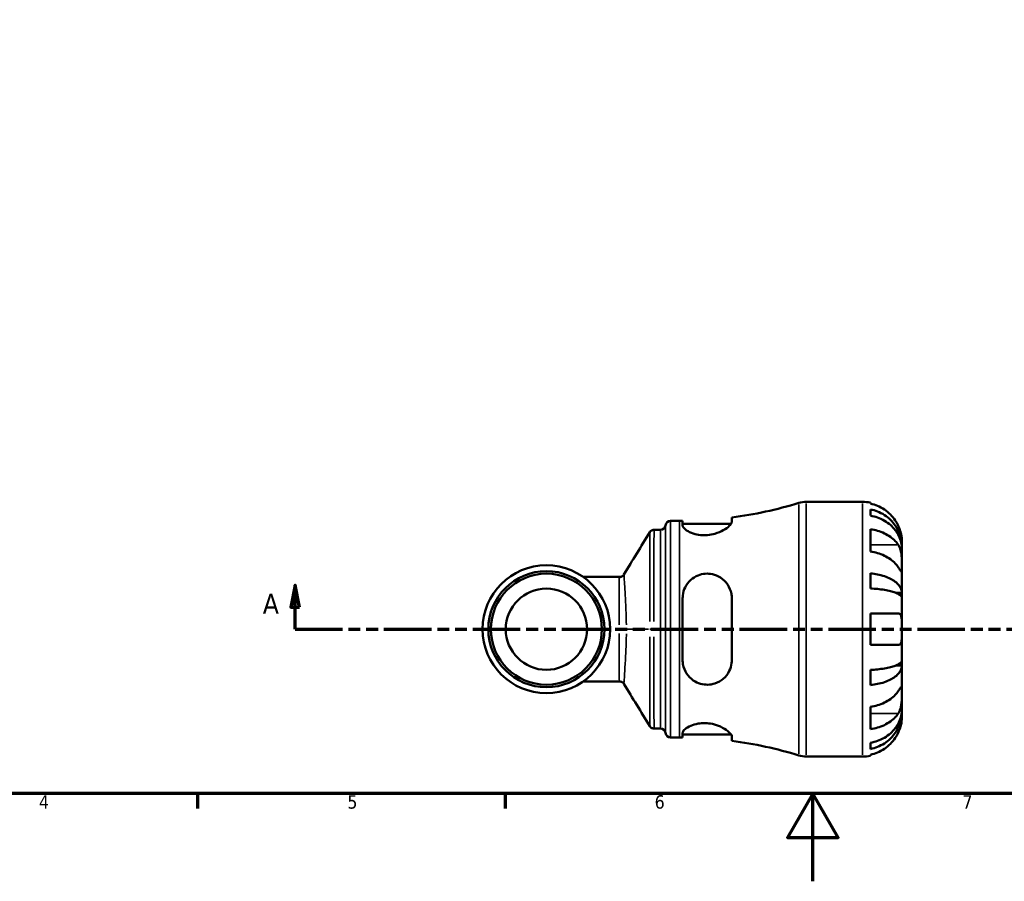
# Model space of a CAD drawing. Header units: millimetres. Extents: x 0 to 905, y -212 to 599.
# Tile 1 of 5: x 240 to 464, y 0 to 196. Entities that reach past the tile are written whole.
import ezdxf

# ---------------------------------------------------------------- set-up
doc = ezdxf.new("R2010")
doc.units = ezdxf.units.MM
doc.linetypes.add('DOUBLE_DASH_CHAIN', pattern=[1.2403, 0.6614, -0.0827, 0.1654, -0.0827, 0.1654, -0.0827])
for name, color, linetype, lineweight in [('Border (ANSI)', 7, 'Continuous', 70), ('Section Line (ANSI)', 7, 'DOUBLE_DASH_CHAIN', 70), ('Visible (ANSI)', 7, 'Continuous', 50), ('Visible Narrow (ANSI)', 7, 'Continuous', 35)]:
    doc.layers.add(name, color=color, linetype=linetype, lineweight=lineweight)
doc.styles.add('Label Text (ANSI)', font='tahoma.ttf')
doc.styles.add('Note Text (ANSI)', font='tahoma.ttf')

# ---------------------------------------------------------------- blocks, each defined once
blk = doc.blocks.new('Borders Default Border')
at = {"layer": 'Border (ANSI)'}
for p, q in [((280.3333282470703, 20), (280.3333282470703, 16.55200004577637)), ((350.4166793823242, 20), (350.4166793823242, 16.55200004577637))]:
    blk.add_line(p, q, dxfattribs=at)
at = {"layer": 'Border (ANSI)', "flags": 128}
for points in [[(20, 20), (20, 574.0000152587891), (820.9999847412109, 574.0000152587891), (820.9999847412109, 20), (20, 20)], [(420.4999923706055, 0), (420.4999923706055, 20), (414.7264862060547, 10), (426.2734985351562, 10), (420.4999923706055, 20)]]:
    blk.add_lwpolyline(points, dxfattribs=at)
at = {"layer": 'Border (ANSI)', "char_height": 3.048000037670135, "attachment_point": 7, "style": 'Note Text (ANSI)'}
for s, insert in [('4', (244.2285165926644, 16.55199996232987)), ('5', (314.4825383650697, 16.48777954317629)), ('6', (384.485404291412, 16.48777954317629)), ('7', (454.5979985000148, 16.55199996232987))]:
    blk.add_mtext(s, dxfattribs=dict(at, insert=insert))
blk = doc.blocks.new('2dTransSection0')
at = {"layer": 'Section Line (ANSI)', "linetype": 'Continuous'}
for p, q in [((302.5686329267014, 67.40095770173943), (301.5686329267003, 62.40095770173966)), ((302.5686329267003, 62.40095770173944), (302.5686329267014, 67.40095770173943)), ((303.5686329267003, 62.40095770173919), (302.5686329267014, 67.40095770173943)), ((301.5686329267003, 62.40095770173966), (303.5686329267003, 62.40095770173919)), ((302.568632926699, 57.40095770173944), (302.5686329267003, 62.40095770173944)), ((302.568632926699, 57.40095770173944), (313.2224688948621, 57.40095770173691))]:
    blk.add_line(p, q, dxfattribs=at)
at = {"layer": 'Section Line (ANSI)', "linetype": 'DOUBLE_DASH_CHAIN', "ltscale": 16.33075523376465}
blk.add_line((302.568632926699, 57.40095770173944), (596.7929724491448, 57.4009577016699), dxfattribs=at)
at = {"layer": 'Section Line (ANSI)', "linetype": 'Continuous', "flags": 128}
blk.add_lwpolyline([(303.5686335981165, 62.4009577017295), (302.5686297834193, 67.4009577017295), (301.5686355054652, 62.4009577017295), (303.5686335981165, 62.4009577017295)], dxfattribs=at)
at = {"layer": 'Section Line (ANSI)'}
blk.add_solid([(303.5686335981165, 62.4009577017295), (302.5686297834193, 67.4009577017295), (301.5686355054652, 62.4009577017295), (303.5686335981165, 62.4009577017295)], dxfattribs=at)
at = {"layer": 'Section Line (ANSI)', "insert": (295.2083770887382, 60.90095770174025), "char_height": 4.571999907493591, "attachment_point": 7, "style": 'Label Text (ANSI)'}
blk.add_mtext('A', dxfattribs=at)

msp = doc.modelspace()

# ---------------------------------------------------------------- linework, layer by layer
at = {"layer": 'Visible (ANSI)'}
for p, q in [((419.0271813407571, 86.40095770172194), (431.8190840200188, 86.40095770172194)), ((433.6190840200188, 86.21912077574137), (433.6190840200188, 85.99337842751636)), ((433.6190840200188, 84.68568240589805), (433.6190840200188, 83.25276595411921)), ((388.0940840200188, 82.05095770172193), (390.1740840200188, 82.05095770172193)), ((390.8540840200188, 82.05346901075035), (390.8540840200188, 81.02689078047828)), ((390.8540840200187, 81.41095770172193), (401.9124270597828, 81.41095770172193)), ((402.0540840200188, 81.82635812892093), (402.0540840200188, 82.82067024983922)), ((384.3449983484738, 80.02095770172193), (385.7922803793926, 80.02095770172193)), ((433.6190840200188, 80.16443669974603), (433.6190840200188, 75.0732678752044)), ((440.8190840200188, 76.11400279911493), (440.8190840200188, 77.40095770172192)), ((440.8190840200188, 76.11400279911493), (440.8013129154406, 76.11400279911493)), ((440.8190840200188, 75.62416800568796), (440.8190840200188, 76.11400279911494)), ((440.8190840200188, 71.54309332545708), (440.8190840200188, 75.62416800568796)), ((433.6190840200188, 70.13557717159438), (433.6190840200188, 66.67621083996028)), ((440.8190840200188, 65.64198956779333), (440.8190840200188, 71.54309332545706)), ((376.4820082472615, 69.29940770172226), (368.18046238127, 69.29940770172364)), ((440.8190840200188, 65.64198956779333), (439.4937756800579, 65.64198956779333)), ((440.8190840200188, 64.45942376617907), (440.8190840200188, 65.64198956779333)), ((390.8540840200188, 64.44095770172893), (390.8540840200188, 50.36095770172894)), ((402.0540840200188, 50.36095770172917), (402.0540840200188, 64.44095770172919)), ((440.8190840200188, 57.40095770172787), (440.8190840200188, 64.45942376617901)), ((433.6190840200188, 61.00095770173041), (433.6190840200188, 53.80095770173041)), ((440.8190840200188, 50.34249163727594), (440.8190840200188, 57.40095770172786)), ((440.8190840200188, 49.15992583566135), (440.8190840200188, 50.34249163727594)), ((433.6190840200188, 48.12570456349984), (433.6190840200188, 44.66633823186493)), ((440.8190840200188, 49.15992583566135), (439.4937756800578, 49.15992583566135)), ((440.8190840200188, 43.25882207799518), (440.8190840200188, 49.15992583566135)), ((368.18046238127, 45.50250770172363), (376.4820082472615, 45.50250770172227)), ((440.8190840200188, 39.17774739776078), (440.8190840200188, 43.25882207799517)), ((433.6190840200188, 39.72864752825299), (433.6190840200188, 34.63747870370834)), ((440.8190840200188, 38.68791260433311), (440.8013129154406, 38.68791260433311)), ((440.8190840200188, 38.68791260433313), (440.8190840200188, 39.17774739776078)), ((440.8190840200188, 37.40095770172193), (440.8190840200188, 38.68791260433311)), ((384.3449983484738, 34.78095770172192), (385.7922803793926, 34.78095770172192)), ((390.8540840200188, 33.77502462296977), (390.8540840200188, 32.74844639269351)), ((388.0940840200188, 32.75095770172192), (390.1740840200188, 32.75095770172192)), ((390.8540840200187, 33.39095770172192), (401.9124270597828, 33.39095770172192)), ((402.0540840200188, 31.98124515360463), (402.0540840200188, 32.97555727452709)), ((433.6190840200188, 31.54914944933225), (433.6190840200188, 30.11623299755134)), ((419.0271813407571, 28.40095770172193), (431.8190840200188, 28.40095770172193)), ((433.6190840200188, 28.80853697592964), (433.6190840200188, 28.58279462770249))]:
    msp.add_line(p, q, dxfattribs=at)
for centre, radius in [((359.8190840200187, 57.40095770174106), 14.54255), ((359.8190840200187, 57.40095770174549), 13.2205), ((359.8190840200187, 57.40095770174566), 12.6405), ((359.8190840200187, 57.40095770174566), 9.25435)]:
    msp.add_circle(centre, radius, dxfattribs=at)
for centre, radius, start, end in [((390.1740840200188, 174.1157536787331), 92.06479597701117, 277.4140952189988, 287.1471105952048), ((419.0271813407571, 80.60095770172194), 5.800000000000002, 90, 107.1471105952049), ((431.8190840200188, 77.40095770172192), 9.000000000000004, 78.46304096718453, 90), ((385.7922803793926, 81.18095770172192), 1.16, 270, 352.8192442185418), ((388.0940840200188, 80.89095770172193), 1.16, 90, 172.8192442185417), ((390.1740840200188, 174.1157536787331), 92.06479597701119, 270.0000000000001, 270.423196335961), ((385.7922803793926, 33.62095770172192), 1.16, 7.180755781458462, 90), ((388.0940840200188, 33.91095770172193), 1.16, 187.1807557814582, 270), ((390.1740840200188, -59.31383827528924), 92.06479597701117, 89.57680366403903, 90), ((390.1740840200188, -59.31383827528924), 92.06479597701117, 72.85288940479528, 82.58590478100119), ((419.0271813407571, 34.20095770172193), 5.800000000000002, 252.8528894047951, 270), ((431.8190840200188, 37.40095770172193), 9.000000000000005, 270, 281.5369590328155)]:
    msp.add_arc(centre, radius, start, end, dxfattribs=at)
for points, knots in [([(439.9431157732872, 81.000957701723), (439.7604141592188, 81.38862730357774), (439.5408695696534, 81.78124790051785), (438.955336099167, 82.66317110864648), (438.5636289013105, 83.13552750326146), (437.7768729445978, 83.92619553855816), (437.3099076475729, 84.31786480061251), (436.3037454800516, 84.99357378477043), (435.7645371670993, 85.27759646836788), (434.7546220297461, 85.69763703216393), (434.1936026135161, 85.87517941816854), (433.6190840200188, 85.99337842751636)], [4.42788404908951, 4.42788404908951, 4.42788404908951, 4.42788404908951, 4.551246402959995, 4.551246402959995, 4.719132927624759, 4.719132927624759, 4.885869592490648, 4.885869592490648, 5.052606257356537, 5.052606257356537, 5.21400468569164, 5.21400468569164, 5.21400468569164, 5.21400468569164]), ([(433.6190840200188, 84.68568240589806), (434.1962262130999, 84.57130799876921), (434.7599592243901, 84.3992002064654), (435.7721556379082, 83.99269725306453), (436.3114822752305, 83.71852825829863), (437.3181966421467, 83.0661175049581), (437.7855884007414, 82.68788157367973), (438.5714680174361, 81.92569329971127), (438.9621591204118, 81.47134524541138), (439.6357961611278, 80.49307803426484), (439.9187526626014, 79.96916569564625), (440.3450027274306, 78.97075279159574), (440.52717820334, 78.40409835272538), (440.7642101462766, 77.2463253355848), (440.8190840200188, 76.65521009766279), (440.8190840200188, 76.11400279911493)], [0.1707460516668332, 0.1707460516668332, 0.1707460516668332, 0.1707460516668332, 0.3328400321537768, 0.3328400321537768, 0.4994943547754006, 0.4994943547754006, 0.6661486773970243, 0.6661486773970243, 0.8332087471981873, 0.8332087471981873, 1.00026881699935, 1.00026881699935, 1.167972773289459, 1.167972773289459, 1.335676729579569, 1.335676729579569, 1.335676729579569, 1.335676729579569]), ([(440.8190840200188, 75.62416800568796), (440.8190840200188, 76.10583006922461), (440.7642101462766, 76.63190905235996), (440.52717820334, 77.66230044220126), (440.3450027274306, 78.16660987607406), (439.9187526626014, 79.05517442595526), (439.6357961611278, 79.52144437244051), (438.9621591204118, 80.39207971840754), (438.5714680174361, 80.79643904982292), (437.7855884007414, 81.47476910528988), (437.3181966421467, 81.8113903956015), (436.3114822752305, 82.39202097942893), (435.7721556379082, 82.63602508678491), (434.7599592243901, 82.9978033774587), (434.1962262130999, 83.15097535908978), (433.6190840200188, 83.25276595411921)], [4.014250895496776, 4.014250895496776, 4.014250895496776, 4.014250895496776, 4.181954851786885, 4.181954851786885, 4.349658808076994, 4.349658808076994, 4.516718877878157, 4.516718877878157, 4.683778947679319, 4.683778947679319, 4.850433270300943, 4.850433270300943, 5.017087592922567, 5.017087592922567, 5.179181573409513, 5.179181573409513, 5.179181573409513, 5.179181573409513]), ([(402.0540840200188, 81.82635812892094), (402.0540840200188, 81.75863118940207), (402.0392985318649, 81.68559015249), (401.9322760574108, 81.39932571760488), (401.7530050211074, 81.15877134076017), (401.1531969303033, 80.58178776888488), (400.6829655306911, 80.23717788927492), (399.5626734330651, 79.61838280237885), (398.9235141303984, 79.34104567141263), (397.6791828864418, 78.98132458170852), (397.112522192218, 78.8707384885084), (395.994781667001, 78.77194961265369), (395.462857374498, 78.77615489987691), (394.3468759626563, 78.8900283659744), (393.7882599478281, 79.0148328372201), (392.6782082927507, 79.37936135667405), (392.1642715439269, 79.63478145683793), (391.3513791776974, 80.17719521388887), (391.0660895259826, 80.46430933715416), (390.8814228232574, 80.8300337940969), (390.8540840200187, 80.93167218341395), (390.8540840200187, 81.02689078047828)], [-1.976845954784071, -1.976845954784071, -1.976845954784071, -1.976845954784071, -1.90316413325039, -1.90316413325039, -1.705923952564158, -1.705923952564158, -1.457647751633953, -1.457647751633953, -1.224558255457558, -1.224558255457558, -1.048620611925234, -1.048620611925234, -0.886832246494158, -0.886832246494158, -0.6981746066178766, -0.6981746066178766, -0.4672608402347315, -0.4672608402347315, -0.2235625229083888, -0.2235625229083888, -0.123057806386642, -0.123057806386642, -0.123057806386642, -0.123057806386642]), ([(440.8190840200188, 77.40095770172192), (440.8190840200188, 77.40095770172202), (440.8193215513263, 77.4336852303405), (440.8173021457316, 77.5687104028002), (440.8147781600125, 77.67602982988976), (440.7924933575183, 78.03406402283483), (440.7640660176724, 78.32678417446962), (440.657006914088, 78.92156404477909), (440.5970263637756, 79.1888111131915), (440.4586815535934, 79.68133863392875), (440.3897934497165, 79.89709163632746), (440.2300103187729, 80.34032646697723), (440.1392237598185, 80.56605689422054), (440.0083845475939, 80.86046412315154), (439.9761262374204, 80.93091369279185), (439.9431157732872, 81.000957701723)], [-2.499132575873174, -2.499132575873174, -2.499132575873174, -2.499132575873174, -2.415054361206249, -2.415054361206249, -2.32384732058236, -2.32384732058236, -2.184114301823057, -2.184114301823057, -2.086747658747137, -2.086747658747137, -2.014406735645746, -2.014406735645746, -1.939942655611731, -1.939942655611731, -1.916375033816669, -1.916375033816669, -1.916375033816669, -1.916375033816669]), ([(384.3449983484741, 80.02095770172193), (384.2212274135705, 80.02095770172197), (384.0983344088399, 79.9999686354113), (383.8819221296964, 79.93072304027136), (383.7892260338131, 79.88306038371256), (383.6394006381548, 79.78600727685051), (383.5814805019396, 79.73667103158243), (383.4885731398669, 79.64605541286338), (383.4533846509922, 79.60450513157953), (383.3962459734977, 79.53007367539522), (383.3743222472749, 79.49706688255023), (383.3557885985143, 79.46686235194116), (383.3553456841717, 79.46613873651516), (383.3549051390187, 79.46541722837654)], [6.283188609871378, 6.283188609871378, 6.283188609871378, 6.283188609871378, 6.283593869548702, 6.283593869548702, 6.284009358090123, 6.284009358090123, 6.284424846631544, 6.284424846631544, 6.284840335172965, 6.284840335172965, 6.285255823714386, 6.285255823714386, 6.285266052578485, 6.285266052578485, 6.285266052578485, 6.285266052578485]), ([(433.6190840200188, 80.16443669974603), (434.193602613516, 80.08085737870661), (434.7546220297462, 79.95531595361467), (435.7645371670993, 79.658302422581), (436.3037454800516, 79.45746805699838), (437.3099076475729, 78.9796696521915), (437.7768729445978, 78.70271766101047), (438.5636289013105, 78.14363093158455), (438.955336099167, 77.80962452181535), (439.5408695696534, 77.18601064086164), (439.7604141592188, 76.90838595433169), (439.9431157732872, 76.63426215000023)], [0.1707530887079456, 0.1707530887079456, 0.1707530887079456, 0.1707530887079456, 0.332151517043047, 0.332151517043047, 0.4988881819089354, 0.4988881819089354, 0.6656248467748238, 0.6656248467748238, 0.8335113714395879, 0.8335113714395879, 0.9568737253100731, 0.9568737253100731, 0.9568737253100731, 0.9568737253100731]), ([(439.9431157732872, 76.63426215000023), (440.0021878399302, 76.54563097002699), (440.0587805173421, 76.45155560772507), (440.2091999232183, 76.1737014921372), (440.2962195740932, 75.979215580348), (440.4524784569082, 75.55226314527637), (440.5200387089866, 75.32084487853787), (440.6538216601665, 74.74067488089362), (440.7075810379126, 74.38806671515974), (440.7890923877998, 73.58152726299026), (440.8059509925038, 73.13628719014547), (440.8208935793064, 72.27933592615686), (440.8190840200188, 71.87962693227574), (440.8190840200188, 71.54309332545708)], [-0.5800480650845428, -0.5800480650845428, -0.5800480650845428, -0.5800480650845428, -0.538452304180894, -0.538452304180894, -0.4638379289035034, -0.4638379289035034, -0.3862639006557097, -0.3862639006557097, -0.2784026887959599, -0.2784026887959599, -0.1427791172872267, -0.1427791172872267, 0, 0, 0, 0]), ([(439.9431157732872, 71.54309332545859), (439.7604141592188, 71.81721712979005), (439.5408695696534, 72.09484181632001), (438.955336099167, 72.71845569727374), (438.5636289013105, 73.05246210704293), (437.7768729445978, 73.61154883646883), (437.3099076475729, 73.88850082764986), (436.3037454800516, 74.36629923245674), (435.7645371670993, 74.56713359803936), (434.7546220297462, 74.86414712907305), (434.1936026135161, 74.98968855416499), (433.6190840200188, 75.0732678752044)], [4.42788404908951, 4.42788404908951, 4.42788404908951, 4.42788404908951, 4.551246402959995, 4.551246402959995, 4.719132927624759, 4.719132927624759, 4.885869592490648, 4.885869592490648, 5.052606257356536, 5.052606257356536, 5.214004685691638, 5.214004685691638, 5.214004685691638, 5.214004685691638]), ([(377.4670455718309, 69.84913415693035), (377.4484199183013, 69.81887035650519), (377.4258031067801, 69.78503571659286), (377.3669837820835, 69.7091837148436), (377.3307868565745, 69.66704024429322), (377.2360300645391, 69.57611880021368), (377.1772436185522, 69.52711403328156), (377.0275798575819, 69.4321341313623), (376.9360293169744, 69.38630566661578), (376.723463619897, 69.31938946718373), (376.6025759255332, 69.29940770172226), (376.4820082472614, 69.29940770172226)], [1.533387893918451, 1.533387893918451, 1.533387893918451, 1.533387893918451, 1.537185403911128, 1.537185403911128, 1.540982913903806, 1.540982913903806, 1.544780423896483, 1.544780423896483, 1.548577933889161, 1.548577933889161, 1.552375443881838, 1.552375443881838, 1.552375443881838, 1.552375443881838]), ([(390.8540840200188, 64.44095770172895), (390.8540840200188, 64.65156913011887), (390.8659629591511, 64.8615637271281), (390.9627008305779, 65.71729658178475), (391.147605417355, 66.34190522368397), (391.7443141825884, 67.55189379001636), (392.1764081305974, 68.12540704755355), (393.197295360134, 69.04357600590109), (393.7674418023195, 69.40117728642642), (394.906940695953, 69.85055403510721), (395.4426823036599, 69.97647708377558), (396.5440128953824, 70.06746718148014), (397.0911196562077, 70.0308498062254), (398.2856327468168, 69.77651655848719), (398.903920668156, 69.5184783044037), (400.1303158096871, 68.74076381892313), (400.7011073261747, 68.17515493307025), (401.5345142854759, 66.90692977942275), (401.8178560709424, 66.21650912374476), (402.0211521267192, 65.13924257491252), (402.0540840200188, 64.79171074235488), (402.0540840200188, 64.44095770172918)], [-1.956463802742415, -1.956463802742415, -1.956463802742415, -1.956463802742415, -1.89033897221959, -1.89033897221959, -1.685006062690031, -1.685006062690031, -1.458924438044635, -1.458924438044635, -1.251890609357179, -1.251890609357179, -1.085755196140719, -1.085755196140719, -0.9194052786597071, -0.9194052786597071, -0.7102433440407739, -0.7102433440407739, -0.4523347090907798, -0.4523347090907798, -0.2137526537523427, -0.2137526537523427, -0.1036387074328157, -0.1036387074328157, -0.1036387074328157, -0.1036387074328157]), ([(433.6190840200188, 70.13557717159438), (434.1962262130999, 70.07561792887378), (434.7599592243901, 69.9853927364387), (435.7721556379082, 69.7722890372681), (436.3114822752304, 69.62855963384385), (437.3181966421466, 69.28654208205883), (437.7855884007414, 69.08825698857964), (438.5714680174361, 68.68869004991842), (438.9621591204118, 68.45050420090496), (439.6357961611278, 67.93766078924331), (439.9187526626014, 67.6630068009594), (440.3450027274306, 67.13960228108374), (440.52717820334, 66.84254132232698), (440.7642101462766, 66.2355944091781), (440.8190840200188, 65.92571020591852), (440.8190840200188, 65.64198956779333)], [0.170746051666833, 0.170746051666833, 0.170746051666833, 0.170746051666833, 0.3328400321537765, 0.3328400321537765, 0.4994943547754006, 0.4994943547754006, 0.6661486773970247, 0.6661486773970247, 0.8332087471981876, 0.8332087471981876, 1.000268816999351, 1.000268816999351, 1.167972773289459, 1.167972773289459, 1.335676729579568, 1.335676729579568, 1.335676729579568, 1.335676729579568]), ([(440.8190840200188, 71.54309332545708), (440.8190840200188, 71.35983593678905), (440.8192588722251, 71.19691835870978), (440.8177881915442, 70.90784743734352), (440.8159874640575, 70.78596311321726), (440.8007722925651, 70.56420507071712), (440.7828568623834, 70.4953406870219), (440.7066573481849, 70.483283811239), (440.6511349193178, 70.53325912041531), (440.5138556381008, 70.70507606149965), (440.4459320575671, 70.79966230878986), (440.2885861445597, 71.02714338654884), (440.2006149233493, 71.15774897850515), (440.0521141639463, 71.37963311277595), (439.9987085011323, 71.45968251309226), (439.9431157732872, 71.54309332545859)], [0, 0, 0, 0, 0.07774952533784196, 0.07774952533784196, 0.1608191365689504, 0.1608191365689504, 0.2778379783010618, 0.2778379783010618, 0.388289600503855, 0.388289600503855, 0.4654295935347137, 0.4654295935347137, 0.5403542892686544, 0.5403542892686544, 0.5795320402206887, 0.5795320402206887, 0.5795320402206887, 0.5795320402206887]), ([(440.8190840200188, 64.45942376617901), (440.8190840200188, 64.5993894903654), (440.7642101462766, 64.7522622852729), (440.52717820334, 65.05168274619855), (440.3450027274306, 65.1982295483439), (439.9187526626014, 65.45643668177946), (439.6357961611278, 65.59192962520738), (438.9621591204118, 65.84492672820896), (438.5714680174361, 65.96242912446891), (437.7855884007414, 66.15954441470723), (437.3181966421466, 66.25736287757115), (436.3114822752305, 66.42608777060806), (435.7721556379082, 66.49699269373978), (434.7599592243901, 66.60212150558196), (434.1962262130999, 66.64663160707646), (433.6190840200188, 66.67621083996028)], [4.014250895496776, 4.014250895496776, 4.014250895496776, 4.014250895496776, 4.181954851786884, 4.181954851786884, 4.349658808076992, 4.349658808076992, 4.516718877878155, 4.516718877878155, 4.683778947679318, 4.683778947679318, 4.850433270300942, 4.850433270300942, 5.017087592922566, 5.017087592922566, 5.17918157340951, 5.17918157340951, 5.17918157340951, 5.17918157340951]), ([(433.6190840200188, 61.00095770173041), (434.193602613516, 61.00095770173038), (434.7546220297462, 61.00095770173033), (435.7645371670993, 61.0009577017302), (436.3037454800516, 61.00095770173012), (437.3099076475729, 61.00095770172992), (437.7768729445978, 61.0009577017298), (438.5636289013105, 61.00095770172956), (438.955336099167, 61.00095770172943), (439.5408695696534, 61.00095770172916), (439.7604141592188, 61.00095770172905), (439.9431157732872, 61.00095770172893)], [0.1707530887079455, 0.1707530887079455, 0.1707530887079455, 0.1707530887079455, 0.332151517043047, 0.332151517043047, 0.4988881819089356, 0.4988881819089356, 0.6656248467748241, 0.6656248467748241, 0.8335113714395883, 0.8335113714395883, 0.9568737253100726, 0.9568737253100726, 0.9568737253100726, 0.9568737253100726]), ([(439.9431157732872, 61.00095770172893), (439.9448796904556, 61.00095770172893), (439.9466414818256, 61.00095186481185), (440.0371693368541, 61.00035070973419), (440.1202168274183, 60.98489242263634), (440.2638800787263, 60.92555437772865), (440.3257210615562, 60.88543199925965), (440.4503394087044, 60.7675194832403), (440.5097922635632, 60.6838894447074), (440.6481153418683, 60.40286270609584), (440.7072763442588, 60.17090138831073), (440.78958448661, 59.57090591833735), (440.8060725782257, 59.19667231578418), (440.820881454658, 58.34787648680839), (440.8190840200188, 57.8772360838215), (440.8190840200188, 57.40095770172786)], [-0.5833262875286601, -0.5833262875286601, -0.5833262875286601, -0.5833262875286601, -0.5820684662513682, -0.5820684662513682, -0.5186160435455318, -0.5186160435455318, -0.4628073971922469, -0.4628073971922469, -0.394732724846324, -0.394732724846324, -0.2769242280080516, -0.2769242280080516, -0.1428835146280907, -0.1428835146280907, 0, 0, 0, 0]), ([(440.8190840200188, 57.40095770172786), (440.8190840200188, 57.10818065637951), (440.8193657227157, 56.81653472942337), (440.8169502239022, 56.22033703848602), (440.8138985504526, 55.91974140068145), (440.7875716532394, 55.23615064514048), (440.7558643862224, 54.88206079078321), (440.6420946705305, 54.39815396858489), (440.5799307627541, 54.23660401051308), (440.4470224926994, 54.03218541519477), (440.3881812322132, 53.96826663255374), (440.2617304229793, 53.87496453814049), (440.1956333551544, 53.84331052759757), (440.0669612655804, 53.80849164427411), (440.0065003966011, 53.80095770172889), (439.9431157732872, 53.80095770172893)], [0, 0, 0, 0, 0.08783311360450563, 0.08783311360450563, 0.184354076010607, 0.184354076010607, 0.3227974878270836, 0.3227974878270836, 0.4175446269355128, 0.4175446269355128, 0.4777493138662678, 0.4777493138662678, 0.5327624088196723, 0.5327624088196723, 0.5768126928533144, 0.5768126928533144, 0.5768126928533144, 0.5768126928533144]), ([(439.9431157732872, 53.80095770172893), (439.7604141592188, 53.80095770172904), (439.5408695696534, 53.80095770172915), (438.955336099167, 53.80095770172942), (438.5636289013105, 53.80095770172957), (437.7768729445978, 53.80095770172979), (437.3099076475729, 53.80095770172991), (436.3037454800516, 53.80095770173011), (435.7645371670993, 53.8009577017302), (434.7546220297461, 53.80095770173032), (434.1936026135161, 53.80095770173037), (433.6190840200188, 53.80095770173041)], [4.42788404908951, 4.42788404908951, 4.42788404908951, 4.42788404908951, 4.551246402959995, 4.551246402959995, 4.719132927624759, 4.719132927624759, 4.885869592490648, 4.885869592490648, 5.052606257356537, 5.052606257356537, 5.21400468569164, 5.21400468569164, 5.21400468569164, 5.21400468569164]), ([(402.0540840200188, 50.36095770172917), (402.0540840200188, 50.12597792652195), (402.0392985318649, 49.8923039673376), (401.9322760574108, 49.04254388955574), (401.7530050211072, 48.45086320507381), (401.1531969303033, 47.22091448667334), (400.6829655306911, 46.61165319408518), (399.5626734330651, 45.64836565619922), (398.9235141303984, 45.27963222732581), (397.6791828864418, 44.86759644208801), (397.112522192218, 44.76939466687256), (395.9947816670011, 44.75419326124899), (395.462857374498, 44.82348386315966), (394.3468759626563, 45.13517948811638), (393.7882599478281, 45.39916027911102), (392.6782082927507, 46.15962967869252), (392.1642715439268, 46.68959401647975), (391.3513791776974, 47.93132010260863), (391.0660895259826, 48.65132473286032), (390.8814228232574, 49.72349079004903), (390.8540840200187, 50.04140824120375), (390.8540840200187, 50.36095770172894)], [-1.976845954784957, -1.976845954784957, -1.976845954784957, -1.976845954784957, -1.903164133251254, -1.903164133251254, -1.705923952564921, -1.705923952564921, -1.457647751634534, -1.457647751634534, -1.224558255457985, -1.224558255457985, -1.048620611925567, -1.048620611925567, -0.8868322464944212, -0.8868322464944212, -0.6981746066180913, -0.6981746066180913, -0.4672608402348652, -0.4672608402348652, -0.223562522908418, -0.223562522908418, -0.1230578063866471, -0.1230578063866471, -0.1230578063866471, -0.1230578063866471]), ([(433.6190840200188, 48.12570456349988), (434.1962262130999, 48.15528379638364), (434.7599592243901, 48.19979389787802), (435.7721556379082, 48.30492270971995), (436.3114822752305, 48.3758276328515), (437.3181966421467, 48.54455252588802), (437.7855884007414, 48.64237098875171), (438.5714680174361, 48.83948627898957), (438.9621591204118, 48.95698867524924), (439.6357961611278, 49.20998577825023), (439.9187526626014, 49.34547872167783), (440.3450027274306, 49.60368585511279), (440.52717820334, 49.7502326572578), (440.7642101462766, 50.04965311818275), (440.8190840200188, 50.2025259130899), (440.8190840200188, 50.34249163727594)], [0.1707460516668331, 0.1707460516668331, 0.1707460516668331, 0.1707460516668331, 0.3328400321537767, 0.3328400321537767, 0.4994943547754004, 0.4994943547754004, 0.6661486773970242, 0.6661486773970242, 0.833208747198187, 0.833208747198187, 1.00026881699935, 1.00026881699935, 1.167972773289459, 1.167972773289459, 1.335676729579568, 1.335676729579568, 1.335676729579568, 1.335676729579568]), ([(440.8190840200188, 49.15992583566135), (440.8190840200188, 48.87620519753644), (440.7642101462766, 48.56632099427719), (440.52717820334, 47.95937408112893), (440.3450027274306, 47.66231312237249), (439.9187526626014, 47.13890860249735), (439.6357961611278, 46.86425461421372), (438.9621591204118, 46.35141120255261), (438.5714680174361, 46.11322535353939), (437.7855884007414, 45.71365841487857), (437.3181966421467, 45.51537332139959), (436.3114822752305, 45.17335576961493), (435.7721556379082, 45.02962636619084), (434.7599592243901, 44.81652266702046), (434.1962262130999, 44.72629747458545), (433.6190840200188, 44.66633823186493)], [4.014250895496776, 4.014250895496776, 4.014250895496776, 4.014250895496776, 4.181954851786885, 4.181954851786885, 4.349658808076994, 4.349658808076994, 4.516718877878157, 4.516718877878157, 4.683778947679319, 4.683778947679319, 4.850433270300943, 4.850433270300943, 5.017087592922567, 5.017087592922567, 5.179181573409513, 5.179181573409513, 5.179181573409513, 5.179181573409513]), ([(376.4820082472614, 45.50250770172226), (376.6025773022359, 45.50250770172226), (376.7234660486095, 45.48252547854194), (376.9360326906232, 45.41560836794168), (377.0275831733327, 45.36977949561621), (377.1772464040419, 45.27479927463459), (377.2360324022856, 45.22579456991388), (377.330788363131, 45.13487350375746), (377.3669848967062, 45.09273033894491), (377.425803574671, 45.01687899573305), (377.4484201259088, 44.98304470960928), (377.4670455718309, 44.95278124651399)], [-1.552365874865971, -1.552365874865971, -1.552365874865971, -1.552365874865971, -1.548568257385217, -1.548568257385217, -1.544770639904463, -1.544770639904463, -1.540973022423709, -1.540973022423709, -1.537175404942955, -1.537175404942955, -1.5333777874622, -1.5333777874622, -1.5333777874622, -1.5333777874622]), ([(433.6190840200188, 39.72864752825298), (434.193602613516, 39.81222684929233), (434.7546220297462, 39.93776827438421), (435.7645371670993, 40.23478180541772), (436.3037454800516, 40.43561617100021), (437.3099076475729, 40.91341457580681), (437.7768729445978, 41.19036656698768), (438.5636289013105, 41.74945329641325), (438.955336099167, 42.08345970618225), (439.5408695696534, 42.7070735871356), (439.7604141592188, 42.98469827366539), (439.9431157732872, 43.25882207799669)], [0.1707530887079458, 0.1707530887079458, 0.1707530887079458, 0.1707530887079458, 0.3321515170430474, 0.3321515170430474, 0.4988881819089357, 0.4988881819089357, 0.665624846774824, 0.665624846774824, 0.8335113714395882, 0.8335113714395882, 0.9568737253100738, 0.9568737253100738, 0.9568737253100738, 0.9568737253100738]), ([(439.9431157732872, 43.25882207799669), (440.0021878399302, 43.34745325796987), (440.058780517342, 43.43227521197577), (440.2091999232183, 43.65692719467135), (440.2962195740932, 43.7860059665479), (440.4524784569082, 44.01149325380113), (440.5200387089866, 44.10521106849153), (440.6538216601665, 44.27105836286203), (440.7075810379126, 44.31851912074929), (440.7890923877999, 44.30554569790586), (440.8059509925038, 44.21419943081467), (440.8208935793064, 43.86159177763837), (440.8190840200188, 43.59535568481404), (440.8190840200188, 43.25882207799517)], [-0.5800480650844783, -0.5800480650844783, -0.5800480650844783, -0.5800480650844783, -0.5384523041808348, -0.5384523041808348, -0.4638379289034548, -0.4638379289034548, -0.3862639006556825, -0.3862639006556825, -0.2784026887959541, -0.2784026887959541, -0.1427791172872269, -0.1427791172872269, 0, 0, 0, 0]), ([(440.8190840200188, 43.25882207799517), (440.8190840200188, 43.07556468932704), (440.8192588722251, 42.87306884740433), (440.8177881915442, 42.42173544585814), (440.8159874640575, 42.17221079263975), (440.8007722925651, 41.54387047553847), (440.7828568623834, 41.15857330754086), (440.7066573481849, 40.40481804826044), (440.6511349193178, 40.04390645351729), (440.5138556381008, 39.45858040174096), (440.4459320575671, 39.22927908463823), (440.2885861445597, 38.8044736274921), (440.2006149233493, 38.61025445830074), (440.0521141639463, 38.33930925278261), (439.9987085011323, 38.25106406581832), (439.9431157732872, 38.16765325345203)], [0, 0, 0, 0, 0.07774952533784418, 0.07774952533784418, 0.16081913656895, 0.16081913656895, 0.2778379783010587, 0.2778379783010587, 0.3882896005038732, 0.3882896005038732, 0.4654295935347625, 0.4654295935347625, 0.5403542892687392, 0.5403542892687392, 0.5795320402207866, 0.5795320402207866, 0.5795320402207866, 0.5795320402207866]), ([(433.6190840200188, 31.54914944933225), (434.1962262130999, 31.65094004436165), (434.7599592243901, 31.80411202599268), (435.7721556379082, 32.16589031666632), (436.3114822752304, 32.40989442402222), (437.3181966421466, 32.99052500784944), (437.7855884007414, 33.32714629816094), (438.5714680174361, 34.00547635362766), (438.9621591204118, 34.40983568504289), (439.6357961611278, 35.28047103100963), (439.9187526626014, 35.74674097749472), (440.3450027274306, 36.63530552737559), (440.52717820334, 37.13961496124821), (440.7642101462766, 38.17000635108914), (440.8190840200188, 38.6960853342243), (440.8190840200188, 39.17774739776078)], [0.170746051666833, 0.170746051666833, 0.170746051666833, 0.170746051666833, 0.3328400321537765, 0.3328400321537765, 0.4994943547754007, 0.4994943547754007, 0.6661486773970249, 0.6661486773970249, 0.8332087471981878, 0.8332087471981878, 1.000268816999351, 1.000268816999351, 1.16797277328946, 1.16797277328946, 1.335676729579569, 1.335676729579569, 1.335676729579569, 1.335676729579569]), ([(440.8190840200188, 38.68791260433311), (440.8190840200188, 38.14670530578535), (440.7642101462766, 37.55559006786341), (440.52717820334, 36.39781705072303), (440.3450027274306, 35.83116261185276), (439.9187526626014, 34.83274970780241), (439.6357961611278, 34.30883736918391), (438.9621591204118, 33.3305701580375), (438.5714680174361, 32.87622210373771), (437.7855884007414, 32.11403382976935), (437.3181966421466, 31.73579789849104), (436.3114822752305, 31.08338714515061), (435.7721556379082, 30.80921815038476), (434.7599592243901, 30.40271519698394), (434.1962262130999, 30.23060740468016), (433.6190840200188, 30.11623299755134)], [4.014250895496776, 4.014250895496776, 4.014250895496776, 4.014250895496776, 4.181954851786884, 4.181954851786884, 4.349658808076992, 4.349658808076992, 4.516718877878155, 4.516718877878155, 4.683778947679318, 4.683778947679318, 4.850433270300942, 4.850433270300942, 5.017087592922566, 5.017087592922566, 5.17918157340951, 5.17918157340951, 5.17918157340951, 5.17918157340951]), ([(439.9431157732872, 38.16765325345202), (439.7604141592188, 37.89352944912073), (439.5408695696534, 37.61590476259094), (438.955336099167, 36.99229088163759), (438.5636289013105, 36.6582844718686), (437.7768729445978, 36.09919774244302), (437.3099076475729, 35.82224575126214), (436.3037454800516, 35.34444734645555), (435.7645371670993, 35.14361298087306), (434.7546220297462, 34.84659944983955), (434.1936026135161, 34.72105802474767), (433.6190840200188, 34.63747870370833)], [4.42788404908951, 4.42788404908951, 4.42788404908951, 4.42788404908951, 4.551246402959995, 4.551246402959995, 4.719132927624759, 4.719132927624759, 4.885869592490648, 4.885869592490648, 5.052606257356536, 5.052606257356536, 5.214004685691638, 5.214004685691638, 5.214004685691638, 5.214004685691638]), ([(390.8540840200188, 33.77502462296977), (390.8540840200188, 33.83778212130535), (390.8659629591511, 33.903341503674), (390.9627008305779, 34.18265208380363), (391.1476054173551, 34.41614049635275), (391.7443141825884, 34.91351295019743), (392.1764081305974, 35.17736886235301), (393.1972953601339, 35.61348082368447), (393.7674418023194, 35.78970698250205), (394.9069406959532, 35.98545097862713), (395.4426823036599, 36.0267020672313), (396.5440128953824, 35.99940837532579), (397.0911196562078, 35.93116079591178), (398.2856327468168, 35.67162131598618), (398.903920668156, 35.4576781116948), (400.1303158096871, 34.90457735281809), (400.7011073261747, 34.54992536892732), (401.5345142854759, 33.88783501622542), (401.8178560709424, 33.57848752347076), (402.0211521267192, 33.1895394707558), (402.0540840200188, 33.07665291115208), (402.0540840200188, 32.97555727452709)], [-1.956463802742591, -1.956463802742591, -1.956463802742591, -1.956463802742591, -1.890338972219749, -1.890338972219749, -1.685006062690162, -1.685006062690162, -1.458924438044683, -1.458924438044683, -1.251890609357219, -1.251890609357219, -1.085755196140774, -1.085755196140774, -0.9194052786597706, -0.9194052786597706, -0.7102433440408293, -0.7102433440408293, -0.4523347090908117, -0.4523347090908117, -0.21375265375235, -0.21375265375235, -0.103638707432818, -0.103638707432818, -0.103638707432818, -0.103638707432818]), ([(439.9431157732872, 33.80095770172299), (440.0105331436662, 33.94400879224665), (440.0746531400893, 34.08842631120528), (440.2244090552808, 34.44786354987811), (440.30507311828, 34.66224702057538), (440.4538682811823, 35.10329454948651), (440.5196333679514, 35.32728322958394), (440.6534243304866, 35.85311793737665), (440.7077457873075, 36.13910862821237), (440.7892500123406, 36.70155387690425), (440.8059842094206, 36.95071612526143), (440.8209029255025, 37.30683288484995), (440.8190840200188, 37.40095770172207), (440.8190840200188, 37.40095770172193)], [-0.5764764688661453, -0.5764764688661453, -0.5764764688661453, -0.5764764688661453, -0.529686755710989, -0.529686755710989, -0.4605402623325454, -0.4605402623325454, -0.3856240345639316, -0.3856240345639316, -0.2773082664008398, -0.2773082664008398, -0.1425808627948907, -0.1425808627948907, 0, 0, 0, 0]), ([(383.3549051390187, 35.33649817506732), (383.3727997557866, 35.30719105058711), (383.394479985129, 35.27437806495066), (383.4509552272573, 35.20035593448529), (383.4857220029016, 35.15902445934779), (383.5775114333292, 35.06875930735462), (383.6347246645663, 35.0195568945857), (383.782897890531, 34.92237874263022), (383.8746368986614, 34.87443408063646), (384.0921917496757, 34.8030665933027), (384.2181034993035, 34.78095770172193), (384.3449983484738, 34.78095770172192)], [3.139528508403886, 3.139528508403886, 3.139528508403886, 3.139528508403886, 3.139943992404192, 3.139943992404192, 3.140359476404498, 3.140359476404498, 3.140774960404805, 3.140774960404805, 3.141190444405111, 3.141190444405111, 3.141605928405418, 3.141605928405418, 3.141605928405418, 3.141605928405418]), ([(433.6190840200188, 28.80853697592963), (434.193602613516, 28.92673598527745), (434.7546220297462, 29.10427837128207), (435.7645371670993, 29.52431893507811), (436.3037454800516, 29.80834161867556), (437.3099076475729, 30.48405060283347), (437.7768729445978, 30.87571986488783), (438.5636289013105, 31.66638790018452), (438.955336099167, 32.13874429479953), (439.5408695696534, 33.02066750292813), (439.7604141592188, 33.41328809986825), (439.9431157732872, 33.80095770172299)], [0.1707530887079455, 0.1707530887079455, 0.1707530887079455, 0.1707530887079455, 0.332151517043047, 0.332151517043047, 0.4988881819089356, 0.4988881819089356, 0.6656248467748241, 0.6656248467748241, 0.8335113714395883, 0.8335113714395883, 0.9568737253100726, 0.9568737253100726, 0.9568737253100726, 0.9568737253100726])]:
    msp.add_open_spline(points, degree=3, knots=knots, dxfattribs=at)
for points in [[(377.4670455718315, 69.84913415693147), (379.4360406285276, 73.04844597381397), (381.3957162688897, 76.25673202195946), (383.3549051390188, 79.4654172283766)], [(383.3549051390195, 35.33649817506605), (381.3957162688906, 38.5451833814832), (379.4360406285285, 41.75346942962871), (377.4670455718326, 44.95278124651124)]]:
    msp.add_open_spline(points, degree=3, dxfattribs=at)
at = {"layer": 'Visible Narrow (ANSI)'}
for p, q in [((417.3171898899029, 29.0126264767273), (417.3171898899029, 85.78928892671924)), ((419.0271813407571, 86.04391957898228), (419.0271813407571, 28.75799582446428)), ((431.8190840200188, 28.75799582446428), (431.8190840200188, 86.04391957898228)), ((388.0940840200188, 81.74747529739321), (388.0940840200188, 33.05444010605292)), ((390.1740840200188, 33.05444010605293), (390.1740840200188, 81.74747529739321)), ((385.7922803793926, 35.05944743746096), (385.7922803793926, 79.742467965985)), ((386.9431821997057, 80.74497163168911), (386.9431821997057, 34.05694377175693)), ((439.6269141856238, 76.63426215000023), (433.9352856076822, 76.63426215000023)), ((377.9853858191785, 57.40095770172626), (376.4641157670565, 57.40095770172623)), ((383.0821311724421, 57.40095770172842), (378.307626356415, 57.4009577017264)), ((383.3804431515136, 57.40095770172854), (384.2388800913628, 57.40095770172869)), ((439.6269141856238, 38.16765325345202), (433.9352856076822, 38.16765325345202))]:
    msp.add_line(p, q, dxfattribs=at)
for points, knots in [([(383.3544494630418, 79.39288343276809), (383.3538819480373, 79.22540569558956), (383.3532736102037, 78.75677418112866), (383.3516143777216, 76.75381752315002), (383.3505302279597, 74.73780641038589), (383.3486063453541, 69.26149439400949), (383.3478584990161, 65.65352651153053), (383.347483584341, 60.93671136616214), (383.3474348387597, 60.03816793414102), (383.347407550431, 59.13522466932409)], [6.363701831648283, 6.363701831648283, 6.363701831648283, 6.363701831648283, 6.652059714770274, 6.652059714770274, 7.122878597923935, 7.122878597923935, 7.652779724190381, 7.652779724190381, 7.775545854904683, 7.775545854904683, 7.775545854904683, 7.775545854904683]), ([(384.2945406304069, 59.1756541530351), (384.2948473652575, 60.09767341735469), (384.2953879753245, 61.01527638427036), (384.2994143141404, 65.83655268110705), (384.3067239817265, 69.5299290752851), (384.3208696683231, 75.1468492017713), (384.3275781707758, 77.21946008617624), (384.3367945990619, 79.28869010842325), (384.3399585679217, 79.77454078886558), (384.3427786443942, 79.94702051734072)], [-7.775441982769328, -7.775441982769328, -7.775441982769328, -7.775441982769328, -7.652779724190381, -7.652779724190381, -7.122878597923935, -7.122878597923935, -6.652059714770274, -6.652059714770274, -6.361728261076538, -6.361728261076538, -6.361728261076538, -6.361728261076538]), ([(378.036303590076, 58.4235066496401), (378.0150924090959, 60.2469650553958), (377.9411956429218, 62.02114827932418), (377.7452039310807, 65.76574801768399), (377.6342762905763, 67.51869332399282), (377.5257018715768, 69.30294173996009), (377.4974969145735, 69.72166521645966), (377.4778971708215, 69.82496656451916)], [-3.061182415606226, -3.061182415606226, -3.061182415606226, -3.061182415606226, -2.629342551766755, -2.629342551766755, -2.012456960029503, -2.012456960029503, -1.613798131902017, -1.613798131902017, -1.613798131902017, -1.613798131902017]), ([(376.4666324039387, 69.26191001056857), (376.4421358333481, 69.14560546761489), (376.4177867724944, 68.7564653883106), (376.3663158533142, 67.09169892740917), (376.3521575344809, 65.4192881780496), (376.3677068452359, 61.82935030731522), (376.382248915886, 60.12338305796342), (376.3866062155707, 58.37025407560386)], [1.631836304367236, 1.631836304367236, 1.631836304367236, 1.631836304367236, 2.012456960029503, 2.012456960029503, 2.629342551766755, 2.629342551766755, 3.062131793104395, 3.062131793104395, 3.062131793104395, 3.062131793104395]), ([(376.3867148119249, 56.43064874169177), (376.3853042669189, 55.8154887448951), (376.3826902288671, 55.205554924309), (376.371594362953, 53.18974037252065), (376.3611009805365, 51.85682427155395), (376.356170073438, 49.50679759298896), (376.3619062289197, 48.48956788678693), (376.3929718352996, 46.60762329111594), (376.4228191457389, 45.89843250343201), (376.457972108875, 45.58915957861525), (376.4623546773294, 45.55965537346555), (376.4667337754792, 45.53911539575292)], [-3.062131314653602, -3.062131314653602, -3.062131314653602, -3.062131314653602, -2.910542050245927, -2.910542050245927, -2.548677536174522, -2.548677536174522, -2.183319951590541, -2.183319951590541, -1.700400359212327, -1.700400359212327, -1.631827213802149, -1.631827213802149, -1.631827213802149, -1.631827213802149]), ([(377.4778746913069, 44.97633951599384), (377.4821490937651, 44.9981505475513), (377.4868240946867, 45.03497172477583), (377.5205239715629, 45.37558221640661), (377.564272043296, 46.12411326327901), (377.6817947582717, 48.09951685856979), (377.7464905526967, 49.16466350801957), (377.8829541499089, 51.61986686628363), (377.9540260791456, 53.01020097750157), (378.0163236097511, 55.10822322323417), (378.0296156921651, 55.74005615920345), (378.0366497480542, 56.37731213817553)], [1.61378853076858, 1.61378853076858, 1.61378853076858, 1.61378853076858, 1.700400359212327, 1.700400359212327, 2.183319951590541, 2.183319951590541, 2.548677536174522, 2.548677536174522, 2.910542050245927, 2.910542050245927, 3.061181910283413, 3.061181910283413, 3.061181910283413, 3.061181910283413]), ([(383.347407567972, 55.66674612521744), (383.3474564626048, 54.04983383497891), (383.3475741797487, 52.44711981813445), (383.3481493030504, 47.71294941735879), (383.3488534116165, 44.75914463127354), (383.3505276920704, 40.15129601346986), (383.351445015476, 38.3945301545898), (383.353073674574, 36.20722227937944), (383.3537902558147, 35.60317506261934), (383.3544504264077, 35.40748676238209)], [1.649232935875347, 1.649232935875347, 1.649232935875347, 1.649232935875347, 1.869088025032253, 1.869088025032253, 2.321064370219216, 2.321064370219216, 2.726089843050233, 2.726089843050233, 3.061091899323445, 3.061091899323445, 3.061091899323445, 3.061091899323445]), ([(384.3427811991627, 34.85327247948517), (384.3395047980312, 35.05460713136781), (384.3357607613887, 35.68013346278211), (384.3265095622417, 37.93845869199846), (384.3207645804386, 39.7441374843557), (384.3086249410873, 44.47099567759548), (384.3022570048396, 47.49616430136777), (384.2964075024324, 52.33717506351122), (384.2951004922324, 53.97461238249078), (384.2945448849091, 55.62631134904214)], [-3.063065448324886, -3.063065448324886, -3.063065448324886, -3.063065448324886, -2.726089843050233, -2.726089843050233, -2.321064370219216, -2.321064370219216, -1.869088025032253, -1.869088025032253, -1.649336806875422, -1.649336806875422, -1.649336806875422, -1.649336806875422])]:
    msp.add_open_spline(points, degree=3, knots=knots, dxfattribs=at)

# ---------------------------------------------------------------- block references
msp.add_blockref('Borders Default Border', (0, 0))
at = {"layer": 'Section Line (ANSI)'}
msp.add_blockref('2dTransSection0', (0, 0), dxfattribs=at)

doc.saveas('drawing.dxf')
